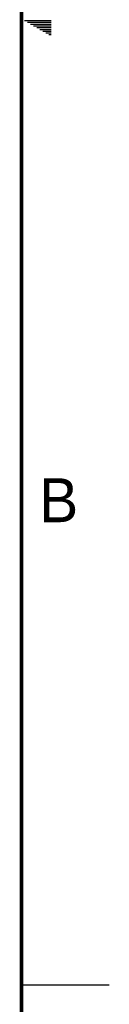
# Model space of a CAD drawing. Header units: inches. Extents: x 0 to 34, y 0 to 22.
# Tile 28 of 40: x 33.5 to 34, y 5.4 to 11. Entities that reach past the tile are written whole.
import ezdxf

# ---------------------------------------------------------------- set-up
doc = ezdxf.new("R2010")
doc.units = ezdxf.units.IN
doc.header["$LTSCALE"] = 1.87
doc.header["$MEASUREMENT"] = 0
doc.layers.get('0').update_dxf_attribs({"linetype": 'CONTINUOUS'})
doc.styles.get("Standard").update_dxf_attribs({"font": 'txt', "width": 0.8})

msp = doc.modelspace()

# ---------------------------------------------------------------- linework, layer by layer
at = {"color": 2, "linetype": 'CONTINUOUS'}
for p, q in [((33.51734, 10.99), (33.66974, 10.99)), ((33.53466, 10.98), (33.66974, 10.98)), ((33.55198, 10.97), (33.66974, 10.97)), ((33.5693, 10.96), (33.66974, 10.96)), ((33.58662, 10.95), (33.66974, 10.95)), ((33.60394, 10.94), (33.66974, 10.94)), ((33.62126, 10.93), (33.66974, 10.93)), ((33.63858, 10.92), (33.66974, 10.92)), ((33.65591, 10.91), (33.66974, 10.91)), ((33.50002, 5.5), (34.00002, 5.5))]:
    msp.add_line(p, q, dxfattribs=at)
at = {"color": 7, "linetype": 'CONTINUOUS', "const_width": 0.02}
msp.add_lwpolyline([(33.50002, 0.5), (33.50002, 21.5)], dxfattribs=at)

# ---------------------------------------------------------------- texts
at = {"color": 2, "linetype": 'CONTINUOUS'}
msp.add_text('B', height=0.25, dxfattribs=at).set_placement((33.6006, 8.13454))

doc.saveas('drawing.dxf')
